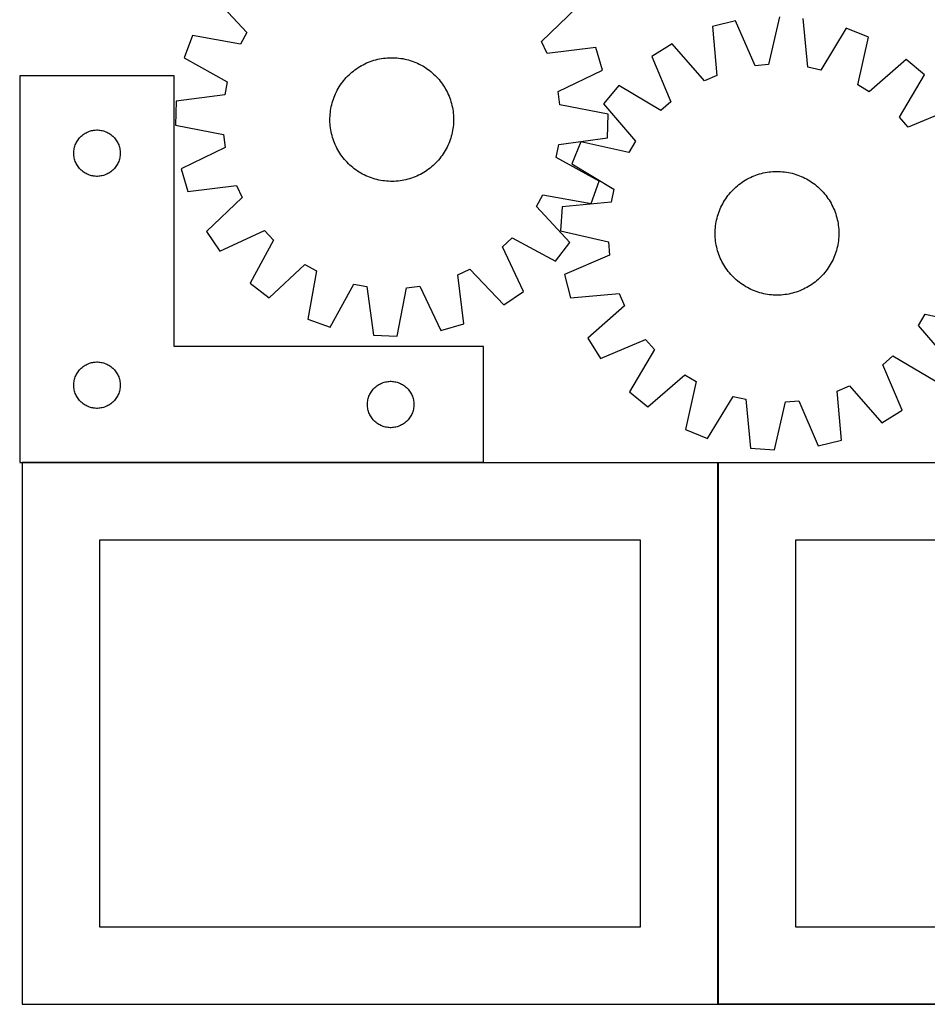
# Model space of a CAD drawing. Header units: millimetres. Extents: x 7 to 1493, y 7 to 2993.
# Tile 3 of 13: x 7 to 594, y 1763 to 2399. Entities that reach past the tile are written whole.
import ezdxf

# ---------------------------------------------------------------- set-up
doc = ezdxf.new("R2010")
doc.units = ezdxf.units.MM
doc.layers.add('COMMON', color=5, linetype='CONTINUOUS', true_color=0x0000ff)
doc.layers.add('CUT', color=7, linetype='CONTINUOUS', true_color=0x000000)

msp = doc.modelspace()

# ---------------------------------------------------------------- linework, layer by layer
at = {"layer": 'COMMON'}
for p, q in [((306.523864, 2112.923826), (8.156032, 2112.923826)), ((458.256033, 1762.823825), (458.256033, 2112.823825)), ((906.724736, 1762.723825), (458.356033, 1762.723825))]:
    msp.add_line(p, q, dxfattribs=at)
at = {"layer": 'CUT'}
for p, q in [((131.924161, 2414.172955), (153.579269, 2390.934387)), ((344.048137, 2385.26827), (367.046342, 2407.17848)), ((498.117892, 2401.203431), (490.887835, 2370.272847)), ((516.500354, 2368.553434), (513.469389, 2400.172858)), ((469.694673, 2398.637023), (454.776067, 2394.873283)), ((454.776067, 2394.873283), (457.457951, 2363.222339)), ((482.348232, 2369.501783), (469.694673, 2398.637023)), ((541.29454, 2393.8304), (524.860272, 2366.647876)), ((555.576217, 2388.106393), (541.29454, 2393.8304)), ((118.217411, 2389.141158), (113.029849, 2374.656002)), ((149.46115, 2383.413718), (118.217411, 2389.141158)), ((153.579269, 2390.934387), (149.46115, 2383.413718)), ((548.687897, 2357.097914), (555.576217, 2388.106393)), ((347.711916, 2377.516103), (344.048137, 2385.26827)), ((379.240866, 2381.376166), (347.711916, 2377.516103)), ((383.558201, 2366.608256), (379.240866, 2381.376166)), ((428.537043, 2383.649226), (415.511665, 2375.459593)), ((449.574577, 2359.850131), (428.537043, 2383.649226)), ((113.029849, 2374.656002), (140.806193, 2359.246607)), ((241.835807, 2374.40249), (243.083433, 2374.552278)), ((243.083433, 2374.552278), (244.335149, 2374.662802)), ((244.335149, 2374.662802), (245.589718, 2374.733955)), ((245.589718, 2374.733955), (246.845903, 2374.765666)), ((246.845903, 2374.765666), (248.102464, 2374.757904)), ((248.102464, 2374.757904), (249.358162, 2374.710675)), ((249.358162, 2374.710675), (250.611756, 2374.624028)), ((250.611756, 2374.624028), (251.862011, 2374.498047)), ((415.511665, 2375.459593), (427.842968, 2346.186504)), ((224.429508, 2367.634931), (225.473149, 2368.334803)), ((225.473149, 2368.334803), (226.538258, 2369.001548)), ((226.538258, 2369.001548), (227.623784, 2369.634508)), ((227.623784, 2369.634508), (228.728657, 2370.233059)), ((228.728657, 2370.233059), (229.851786, 2370.796609)), ((229.851786, 2370.796609), (230.992062, 2371.324603)), ((230.992062, 2371.324603), (232.14836, 2371.81652)), ((232.14836, 2371.81652), (233.319538, 2372.271874)), ((233.319538, 2372.271874), (234.504442, 2372.690215)), ((234.504442, 2372.690215), (235.701902, 2373.071131)), ((235.701902, 2373.071131), (236.910736, 2373.414246)), ((236.910736, 2373.414246), (238.12975, 2373.719222)), ((238.12975, 2373.719222), (239.357743, 2373.985756)), ((239.357743, 2373.985756), (240.593502, 2374.213588)), ((240.593502, 2374.213588), (241.835807, 2374.40249)), ((251.862011, 2374.498047), (253.107691, 2374.332857)), ((253.107691, 2374.332857), (254.347568, 2374.12862)), ((254.347568, 2374.12862), (255.580417, 2373.885539)), ((255.580417, 2373.885539), (256.805023, 2373.603853)), ((256.805023, 2373.603853), (258.020177, 2373.28384)), ((258.020177, 2373.28384), (259.224679, 2372.925816)), ((259.224679, 2372.925816), (260.417341, 2372.530135)), ((260.417341, 2372.530135), (261.596986, 2372.097186)), ((261.596986, 2372.097186), (262.76245, 2371.627398)), ((262.76245, 2371.627398), (263.912582, 2371.121233)), ((263.912582, 2371.121233), (265.046248, 2370.579191)), ((265.046248, 2370.579191), (266.162328, 2370.001808)), ((266.162328, 2370.001808), (267.259722, 2369.389652)), ((267.259722, 2369.389652), (268.337345, 2368.743329)), ((268.337345, 2368.743329), (269.394136, 2368.063476)), ((490.887835, 2370.272847), (482.348232, 2369.501783)), ((524.860272, 2366.647876), (516.500354, 2368.553434)), ((580.079581, 2373.475912), (556.049801, 2352.702264)), ((591.893447, 2363.618777), (580.079581, 2373.475912)), ((106.523864, 2363.023826), (6.523864, 2363.023826)), ((6.523864, 2363.023826), (6.523864, 2113.023826)), ((106.523864, 2188.023826), (106.523864, 2363.023826)), ((216.971935, 2360.932805), (217.808736, 2361.870232)), ((217.808736, 2361.870232), (218.67457, 2362.780912)), ((218.67457, 2362.780912), (219.568582, 2363.663947)), ((219.568582, 2363.663947), (220.48989, 2364.518463)), ((220.48989, 2364.518463), (221.437584, 2365.34362)), ((221.437584, 2365.34362), (222.410729, 2366.138601)), ((222.410729, 2366.138601), (223.408366, 2366.902623)), ((223.408366, 2366.902623), (224.429508, 2367.634931)), ((269.394136, 2368.063476), (270.42905, 2367.350763)), ((270.42905, 2367.350763), (271.441067, 2366.605895)), ((271.441067, 2366.605895), (272.429188, 2365.829606)), ((272.429188, 2365.829606), (273.392437, 2365.022662)), ((273.392437, 2365.022662), (274.329864, 2364.18586)), ((274.329864, 2364.18586), (275.240544, 2363.320026)), ((275.240544, 2363.320026), (276.123578, 2362.426014)), ((276.123578, 2362.426014), (276.978095, 2361.504707)), ((354.91498, 2352.877244), (383.558201, 2366.608256)), ((457.457951, 2363.222339), (449.574577, 2359.850131)), ((575.760119, 2336.256569), (591.893447, 2363.618777)), ((140.806193, 2359.246607), (139.213643, 2350.821457)), ((212.604944, 2354.80009), (213.251268, 2355.877714)), ((213.251268, 2355.877714), (213.931121, 2356.934504)), ((213.931121, 2356.934504), (214.643834, 2357.969419)), ((214.643834, 2357.969419), (215.388702, 2358.981436)), ((215.388702, 2358.981436), (216.164991, 2359.969556)), ((216.164991, 2359.969556), (216.971935, 2360.932805)), ((276.978095, 2361.504707), (277.803251, 2360.557013)), ((277.803251, 2360.557013), (278.598232, 2359.583867)), ((278.598232, 2359.583867), (279.362254, 2358.586231)), ((279.362254, 2358.586231), (280.094562, 2357.565089)), ((280.094562, 2357.565089), (280.794434, 2356.521448)), ((280.794434, 2356.521448), (281.461179, 2355.456339)), ((281.461179, 2355.456339), (282.09414, 2354.370812)), ((394.025295, 2356.676577), (384.16816, 2344.86271)), ((421.387503, 2340.543248), (394.025295, 2356.676577)), ((556.049801, 2352.702264), (548.687897, 2357.097914)), ((139.213643, 2350.821457), (107.729206, 2346.613731)), ((209.464462, 2347.95771), (209.897411, 2349.137355)), ((209.897411, 2349.137355), (210.367199, 2350.302819)), ((210.367199, 2350.302819), (210.873364, 2351.452951)), ((210.873364, 2351.452951), (211.415406, 2352.586616)), ((211.415406, 2352.586616), (211.992789, 2353.702697)), ((211.992789, 2353.702697), (212.604944, 2354.80009)), ((282.09414, 2354.370812), (282.69269, 2353.26594)), ((282.69269, 2353.26594), (283.256241, 2352.142811)), ((283.256241, 2352.142811), (283.784235, 2351.002535)), ((283.784235, 2351.002535), (284.276151, 2349.846237)), ((284.276151, 2349.846237), (284.731505, 2348.675058)), ((356.00389, 2344.372325), (354.91498, 2352.877244)), ((107.729206, 2346.613731), (107.2717, 2331.234484)), ((207.865977, 2341.887936), (208.109058, 2343.120786)), ((208.109058, 2343.120786), (208.390744, 2344.345392)), ((208.390744, 2344.345392), (208.710757, 2345.560545)), ((208.710757, 2345.560545), (209.06878, 2346.765048)), ((209.06878, 2346.765048), (209.464462, 2347.95771)), ((284.731505, 2348.675058), (285.149846, 2347.490154)), ((285.149846, 2347.490154), (285.530763, 2346.292695)), ((285.530763, 2346.292695), (285.873878, 2345.083861)), ((285.873878, 2345.083861), (286.178853, 2343.864846)), ((286.178853, 2343.864846), (286.445388, 2342.636854)), ((387.182528, 2338.300482), (356.00389, 2344.372325)), ((384.16816, 2344.86271), (404.941808, 2320.83293)), ((427.842968, 2346.186504), (421.387503, 2340.543248)), ((207.236693, 2335.642833), (207.283922, 2336.89853)), ((207.283922, 2336.89853), (207.370569, 2338.152125)), ((207.370569, 2338.152125), (207.49655, 2339.402379)), ((207.49655, 2339.402379), (207.66174, 2340.648059)), ((207.66174, 2340.648059), (207.865977, 2341.887936)), ((286.445388, 2342.636854), (286.673219, 2341.401095)), ((286.673219, 2341.401095), (286.862122, 2340.158789)), ((286.862122, 2340.158789), (287.011909, 2338.911164)), ((287.011909, 2338.911164), (287.122434, 2337.659448)), ((287.122434, 2337.659448), (287.193587, 2336.404879)), ((287.193587, 2336.404879), (287.225298, 2335.148694)), ((386.725022, 2322.921235), (387.182528, 2338.300482)), ((610.676464, 2342.132407), (581.403375, 2329.801104)), ((107.2717, 2331.234484), (138.450338, 2325.16264)), ((207.228931, 2334.386272), (207.236693, 2335.642833)), ((207.260642, 2333.130086), (207.228931, 2334.386272)), ((207.331794, 2331.875517), (207.260642, 2333.130086)), ((207.442319, 2330.623802), (207.331794, 2331.875517)), ((207.592107, 2329.376176), (207.442319, 2330.623802)), ((286.957678, 2330.132586), (286.792488, 2328.886906)), ((287.083659, 2331.38284), (286.957678, 2330.132586)), ((287.170307, 2332.636435), (287.083659, 2331.38284)), ((287.217535, 2333.892132), (287.170307, 2332.636435)), ((287.225298, 2335.148694), (287.217535, 2333.892132)), ((581.403375, 2329.801104), (575.760119, 2336.256569)), ((45.781581, 2323.492989), (46.334764, 2324.032107)), ((46.334764, 2324.032107), (46.914966, 2324.542033)), ((46.914966, 2324.542033), (47.52065, 2325.021415)), ((47.52065, 2325.021415), (48.150208, 2325.468982)), ((48.150208, 2325.468982), (48.801972, 2325.883546)), ((48.801972, 2325.883546), (49.474213, 2326.264008)), ((49.474213, 2326.264008), (50.165148, 2326.60936)), ((50.165148, 2326.60936), (50.872945, 2326.918686)), ((50.872945, 2326.918686), (51.595728, 2327.191165)), ((51.595728, 2327.191165), (52.331579, 2327.426074)), ((52.331579, 2327.426074), (53.078548, 2327.622792)), ((53.078548, 2327.622792), (53.834652, 2327.780796)), ((53.834652, 2327.780796), (54.597889, 2327.899666)), ((54.597889, 2327.899666), (55.366232, 2327.979089)), ((55.366232, 2327.979089), (56.137645, 2328.018853)), ((56.137645, 2328.018853), (56.910083, 2328.018853)), ((56.910083, 2328.018853), (57.681496, 2327.979089)), ((57.681496, 2327.979089), (58.449839, 2327.899666)), ((58.449839, 2327.899666), (59.213075, 2327.780796)), ((59.213075, 2327.780796), (59.96918, 2327.622792)), ((59.96918, 2327.622792), (60.716148, 2327.426074)), ((60.716148, 2327.426074), (61.452, 2327.191165)), ((61.452, 2327.191165), (62.174782, 2326.918686)), ((62.174782, 2326.918686), (62.88258, 2326.60936)), ((62.88258, 2326.60936), (63.573515, 2326.264008)), ((63.573515, 2326.264008), (64.245756, 2325.883546)), ((64.245756, 2325.883546), (64.89752, 2325.468982)), ((64.89752, 2325.468982), (65.527078, 2325.021415)), ((65.527078, 2325.021415), (66.132762, 2324.542033)), ((66.132762, 2324.542033), (66.712964, 2324.032107)), ((66.712964, 2324.032107), (67.266147, 2323.492989)), ((138.450338, 2325.16264), (139.539248, 2316.657721)), ((207.781009, 2328.13387), (207.592107, 2329.376176)), ((208.00884, 2326.898112), (207.781009, 2328.13387)), ((208.275375, 2325.670119), (208.00884, 2326.898112)), ((208.580351, 2324.451104), (208.275375, 2325.670119)), ((208.923466, 2323.242271), (208.580351, 2324.451104)), ((285.743472, 2323.97442), (285.385448, 2322.769918)), ((286.063484, 2325.189574), (285.743472, 2323.97442)), ((286.34517, 2326.41418), (286.063484, 2325.189574)), ((286.588252, 2327.647029), (286.34517, 2326.41418)), ((286.792488, 2328.886906), (286.588252, 2327.647029)), ((42.018448, 2316.843893), (42.234333, 2317.585549)), ((42.234333, 2317.585549), (42.488112, 2318.315108)), ((42.488112, 2318.315108), (42.77911, 2319.030635)), ((42.77911, 2319.030635), (43.106558, 2319.730233)), ((43.106558, 2319.730233), (43.469585, 2320.412047)), ((43.469585, 2320.412047), (43.86723, 2321.074269)), ((43.86723, 2321.074269), (44.298439, 2321.715143)), ((44.298439, 2321.715143), (44.762067, 2322.332969)), ((44.762067, 2322.332969), (45.256885, 2322.926108)), ((45.256885, 2322.926108), (45.781581, 2323.492989)), ((67.266147, 2323.492989), (67.790843, 2322.926108)), ((67.790843, 2322.926108), (68.285661, 2322.332969)), ((68.285661, 2322.332969), (68.749289, 2321.715143)), ((68.749289, 2321.715143), (69.180497, 2321.074269)), ((69.180497, 2321.074269), (69.578142, 2320.412047)), ((69.578142, 2320.412047), (69.94117, 2319.730233)), ((69.94117, 2319.730233), (70.268617, 2319.030635)), ((70.268617, 2319.030635), (70.559616, 2318.315108)), ((70.559616, 2318.315108), (70.813395, 2317.585549)), ((70.813395, 2317.585549), (71.02928, 2316.843893)), ((209.304382, 2322.044811), (208.923466, 2323.242271)), ((209.722723, 2320.859907), (209.304382, 2322.044811)), ((210.178077, 2319.688728), (209.722723, 2320.859907)), ((210.669993, 2318.53243), (210.178077, 2319.688728)), ((211.197988, 2317.392154), (210.669993, 2318.53243)), ((211.761538, 2316.269026), (211.197988, 2317.392154)), ((283.580864, 2318.082015), (283.038823, 2316.948349)), ((284.087029, 2319.232147), (283.580864, 2318.082015)), ((284.556818, 2320.39761), (284.087029, 2319.232147)), ((284.989766, 2321.577255), (284.556818, 2320.39761)), ((285.385448, 2322.769918), (284.989766, 2321.577255)), ((353.648035, 2310.288358), (355.240585, 2318.713508)), ((355.240585, 2318.713508), (386.725022, 2322.921235)), ((369.537679, 2320.359346), (363.813673, 2306.077669)), ((400.546158, 2313.471026), (369.537679, 2320.359346)), ((404.941808, 2320.83293), (400.546158, 2313.471026)), ((41.523864, 2313.023826), (41.543753, 2313.796008)), ((41.543753, 2312.251645), (41.523864, 2313.023826)), ((41.543753, 2313.796008), (41.603366, 2314.566141)), ((41.603366, 2311.481511), (41.543753, 2312.251645)), ((41.603366, 2314.566141), (41.702545, 2315.332185)), ((41.702545, 2310.715468), (41.603366, 2311.481511)), ((41.702545, 2315.332185), (41.841029, 2316.092107)), ((41.841029, 2316.092107), (42.018448, 2316.843893)), ((71.02928, 2316.843893), (71.206699, 2316.092107)), ((71.206699, 2316.092107), (71.345182, 2315.332185)), ((71.345182, 2315.332185), (71.444362, 2314.566141)), ((71.444362, 2311.481511), (71.345182, 2310.715468)), ((71.444362, 2314.566141), (71.503975, 2313.796008)), ((71.503975, 2312.251645), (71.444362, 2311.481511)), ((71.503975, 2313.796008), (71.523864, 2313.023826)), ((71.523864, 2313.023826), (71.503975, 2312.251645)), ((139.539248, 2316.657721), (110.896028, 2302.92671)), ((212.360089, 2315.164153), (211.761538, 2316.269026)), ((212.993049, 2314.078626), (212.360089, 2315.164153)), ((213.659794, 2313.013517), (212.993049, 2314.078626)), ((214.359666, 2311.969876), (213.659794, 2313.013517)), ((215.091974, 2310.948734), (214.359666, 2311.969876)), ((215.855996, 2309.951098), (215.091974, 2310.948734)), ((279.810395, 2311.565547), (279.065526, 2310.55353)), ((280.523107, 2312.600461), (279.810395, 2311.565547)), ((281.202961, 2313.657251), (280.523107, 2312.600461)), ((281.849284, 2314.734875), (281.202961, 2313.657251)), ((282.461439, 2315.832269), (281.849284, 2314.734875)), ((283.038823, 2316.948349), (282.461439, 2315.832269)), ((41.841029, 2309.955545), (41.702545, 2310.715468)), ((42.018448, 2309.20376), (41.841029, 2309.955545)), ((42.234333, 2308.462104), (42.018448, 2309.20376)), ((42.488112, 2307.732545), (42.234333, 2308.462104)), ((42.77911, 2307.017018), (42.488112, 2307.732545)), ((43.106558, 2306.317419), (42.77911, 2307.017018)), ((43.469585, 2305.635605), (43.106558, 2306.317419)), ((43.86723, 2304.973383), (43.469585, 2305.635605)), ((44.298439, 2304.33251), (43.86723, 2304.973383)), ((69.180497, 2304.973383), (68.749289, 2304.33251)), ((69.578142, 2305.635605), (69.180497, 2304.973383)), ((69.94117, 2306.317419), (69.578142, 2305.635605)), ((70.268617, 2307.017018), (69.94117, 2306.317419)), ((70.559616, 2307.732545), (70.268617, 2307.017018)), ((70.813395, 2308.462104), (70.559616, 2307.732545)), ((71.02928, 2309.20376), (70.813395, 2308.462104)), ((71.206699, 2309.955545), (71.02928, 2309.20376)), ((71.345182, 2310.715468), (71.206699, 2309.955545)), ((216.650977, 2308.977953), (215.855996, 2309.951098)), ((217.476133, 2308.030259), (216.650977, 2308.977953)), ((218.33065, 2307.108951), (217.476133, 2308.030259)), ((219.213684, 2306.214939), (218.33065, 2307.108951)), ((220.124364, 2305.349105), (219.213684, 2306.214939)), ((221.061792, 2304.512303), (220.124364, 2305.349105)), ((222.025041, 2303.70536), (221.061792, 2304.512303)), ((273.964338, 2305.016502), (273.016644, 2304.191346)), ((274.885646, 2305.871019), (273.964338, 2305.016502)), ((275.779658, 2306.754053), (274.885646, 2305.871019)), ((276.645492, 2307.664733), (275.779658, 2306.754053)), ((277.482294, 2308.60216), (276.645492, 2307.664733)), ((278.289237, 2309.565409), (277.482294, 2308.60216)), ((279.065526, 2310.55353), (278.289237, 2309.565409)), ((381.424379, 2294.878963), (353.648035, 2310.288358)), ((363.813673, 2306.077669), (390.996196, 2289.643401)), ((44.762067, 2303.714684), (44.298439, 2304.33251)), ((45.256885, 2303.121545), (44.762067, 2303.714684)), ((45.781581, 2302.554664), (45.256885, 2303.121545)), ((46.334764, 2302.015546), (45.781581, 2302.554664)), ((46.914966, 2301.50562), (46.334764, 2302.015546)), ((47.52065, 2301.026238), (46.914966, 2301.50562)), ((48.150208, 2300.578671), (47.52065, 2301.026238)), ((48.801972, 2300.164107), (48.150208, 2300.578671)), ((49.474213, 2299.783644), (48.801972, 2300.164107)), ((50.165148, 2299.438292), (49.474213, 2299.783644)), ((50.872945, 2299.128967), (50.165148, 2299.438292)), ((51.595728, 2298.856488), (50.872945, 2299.128967)), ((52.331579, 2298.621578), (51.595728, 2298.856488)), ((53.078548, 2298.424861), (52.331579, 2298.621578)), ((53.834652, 2298.266857), (53.078548, 2298.424861)), ((54.597889, 2298.147986), (53.834652, 2298.266857)), ((55.366232, 2298.068563), (54.597889, 2298.147986)), ((58.449839, 2298.147986), (57.681496, 2298.068563)), ((59.213075, 2298.266857), (58.449839, 2298.147986)), ((59.96918, 2298.424861), (59.213075, 2298.266857)), ((60.716148, 2298.621578), (59.96918, 2298.424861)), ((61.452, 2298.856488), (60.716148, 2298.621578)), ((62.174782, 2299.128967), (61.452, 2298.856488)), ((62.88258, 2299.438292), (62.174782, 2299.128967)), ((63.573515, 2299.783644), (62.88258, 2299.438292)), ((64.245756, 2300.164107), (63.573515, 2299.783644)), ((64.89752, 2300.578671), (64.245756, 2300.164107)), ((65.527078, 2301.026238), (64.89752, 2300.578671)), ((66.132762, 2301.50562), (65.527078, 2301.026238)), ((66.712964, 2302.015546), (66.132762, 2301.50562)), ((67.266147, 2302.554664), (66.712964, 2302.015546)), ((67.790843, 2303.121545), (67.266147, 2302.554664)), ((68.285661, 2303.714684), (67.790843, 2303.121545)), ((68.749289, 2304.33251), (68.285661, 2303.714684)), ((110.896028, 2302.92671), (115.213362, 2288.1588)), ((223.013161, 2302.929071), (222.025041, 2303.70536)), ((224.025178, 2302.184202), (223.013161, 2302.929071)), ((225.060092, 2301.47149), (224.025178, 2302.184202)), ((226.116883, 2300.791636), (225.060092, 2301.47149)), ((227.194507, 2300.145313), (226.116883, 2300.791636)), ((228.2919, 2299.533157), (227.194507, 2300.145313)), ((229.40798, 2298.955774), (228.2919, 2299.533157)), ((230.541646, 2298.413732), (229.40798, 2298.955774)), ((231.691778, 2297.907568), (230.541646, 2298.413732)), ((263.462167, 2298.210362), (262.305869, 2297.718445)), ((264.602442, 2298.738356), (263.462167, 2298.210362)), ((265.725571, 2299.301906), (264.602442, 2298.738356)), ((266.830444, 2299.900457), (265.725571, 2299.301906)), ((267.91597, 2300.533417), (266.830444, 2299.900457)), ((268.98108, 2301.200163), (267.91597, 2300.533417)), ((270.024721, 2301.900035), (268.98108, 2301.200163)), ((271.045863, 2302.632343), (270.024721, 2301.900035)), ((272.043499, 2303.396365), (271.045863, 2302.632343)), ((273.016644, 2304.191346), (272.043499, 2303.396365)), ((480.410499, 2297.865483), (481.569667, 2298.350597)), ((481.569667, 2298.350597), (482.743501, 2298.799061)), ((482.743501, 2298.799061), (483.930843, 2299.210433)), ((483.930843, 2299.210433), (485.13052, 2299.584307)), ((485.13052, 2299.584307), (486.341349, 2299.920313)), ((486.341349, 2299.920313), (487.562134, 2300.218121)), ((487.562134, 2300.218121), (488.791672, 2300.477436)), ((488.791672, 2300.477436), (490.028748, 2300.698002)), ((490.028748, 2300.698002), (491.272142, 2300.879602)), ((491.272142, 2300.879602), (492.520626, 2301.022056)), ((492.520626, 2301.022056), (493.772969, 2301.125224)), ((493.772969, 2301.125224), (495.027935, 2301.189004)), ((495.027935, 2301.189004), (496.284285, 2301.213334)), ((496.284285, 2301.213334), (497.540779, 2301.198188)), ((497.540779, 2301.198188), (498.796177, 2301.143582)), ((498.796177, 2301.143582), (500.049241, 2301.049571)), ((500.049241, 2301.049571), (501.298734, 2300.916246)), ((501.298734, 2300.916246), (502.543422, 2300.743739)), ((502.543422, 2300.743739), (503.782077, 2300.532221)), ((503.782077, 2300.532221), (505.013477, 2300.2819)), ((505.013477, 2300.2819), (506.236407, 2299.993023)), ((506.236407, 2299.993023), (507.449659, 2299.665876)), ((507.449659, 2299.665876), (508.652037, 2299.300781)), ((508.652037, 2299.300781), (509.842354, 2298.898099)), ((509.842354, 2298.898099), (511.019434, 2298.458227)), ((511.019434, 2298.458227), (512.182118, 2297.981598)), ((56.137645, 2298.028799), (55.366232, 2298.068563)), ((56.910083, 2298.028799), (56.137645, 2298.028799)), ((57.681496, 2298.068563), (56.910083, 2298.028799)), ((115.213362, 2288.1588), (146.742312, 2292.018862)), ((146.742312, 2292.018862), (150.406091, 2284.266695)), ((232.857242, 2297.437779), (231.691778, 2297.907568)), ((234.036887, 2297.00483), (232.857242, 2297.437779)), ((235.229549, 2296.609149), (234.036887, 2297.00483)), ((236.434051, 2296.251125), (235.229549, 2296.609149)), ((237.649205, 2295.931112), (236.434051, 2296.251125)), ((238.873811, 2295.649426), (237.649205, 2295.931112)), ((240.106661, 2295.406345), (238.873811, 2295.649426)), ((241.346537, 2295.202109), (240.106661, 2295.406345)), ((242.592218, 2295.036918), (241.346537, 2295.202109)), ((243.842472, 2294.910937), (242.592218, 2295.036918)), ((245.096066, 2294.82429), (243.842472, 2294.910937)), ((246.351764, 2294.777062), (245.096066, 2294.82429)), ((247.608325, 2294.769299), (246.351764, 2294.777062)), ((248.86451, 2294.80101), (247.608325, 2294.769299)), ((250.11908, 2294.872163), (248.86451, 2294.80101)), ((251.370795, 2294.982688), (250.11908, 2294.872163)), ((252.618421, 2295.132475), (251.370795, 2294.982688)), ((253.860726, 2295.321378), (252.618421, 2295.132475)), ((255.096485, 2295.549209), (253.860726, 2295.321378)), ((256.324478, 2295.815744), (255.096485, 2295.549209)), ((257.543493, 2296.120719), (256.324478, 2295.815744)), ((258.752326, 2296.463834), (257.543493, 2296.120719)), ((259.949786, 2296.84475), (258.752326, 2296.463834)), ((261.13469, 2297.263092), (259.949786, 2296.84475)), ((262.305869, 2297.718445), (261.13469, 2297.263092)), ((376.236817, 2280.393807), (381.424379, 2294.878963)), ((469.868517, 2291.121168), (470.821044, 2291.940742)), ((470.821044, 2291.940742), (471.798843, 2292.729991)), ((471.798843, 2292.729991), (472.800951, 2293.488138)), ((472.800951, 2293.488138), (473.826378, 2294.214434)), ((473.826378, 2294.214434), (474.874113, 2294.908161)), ((474.874113, 2294.908161), (475.943122, 2295.568637)), ((475.943122, 2295.568637), (477.032349, 2296.195208)), ((477.032349, 2296.195208), (478.14072, 2296.787256)), ((478.14072, 2296.787256), (479.26714, 2297.344198)), ((479.26714, 2297.344198), (480.410499, 2297.865483)), ((512.182118, 2297.981598), (513.329256, 2297.468684)), ((513.329256, 2297.468684), (514.459717, 2296.919991)), ((514.459717, 2296.919991), (515.572386, 2296.33606)), ((515.572386, 2296.33606), (516.666163, 2295.717467)), ((516.666163, 2295.717467), (517.739971, 2295.064823)), ((517.739971, 2295.064823), (518.792748, 2294.378772)), ((518.792748, 2294.378772), (519.823457, 2293.659991)), ((519.823457, 2293.659991), (520.83108, 2292.909189)), ((520.83108, 2292.909189), (521.814622, 2292.127107)), ((521.814622, 2292.127107), (522.773113, 2291.314518)), ((340.874959, 2278.600579), (344.993079, 2286.121248)), ((344.993079, 2286.121248), (376.236817, 2280.393807)), ((390.996196, 2289.643401), (389.090638, 2281.283483)), ((463.984082, 2284.606586), (464.734883, 2285.614209)), ((464.734883, 2285.614209), (465.516965, 2286.597751)), ((465.516965, 2286.597751), (466.329554, 2287.556242)), ((466.329554, 2287.556242), (467.17185, 2288.488737)), ((467.17185, 2288.488737), (468.04302, 2289.394314)), ((468.04302, 2289.394314), (468.942205, 2290.272079)), ((468.942205, 2290.272079), (469.868517, 2291.121168)), ((522.773113, 2291.314518), (523.705607, 2290.472223)), ((523.705607, 2290.472223), (524.611184, 2289.601052)), ((524.611184, 2289.601052), (525.48895, 2288.701867)), ((525.48895, 2288.701867), (526.338039, 2287.775555)), ((526.338039, 2287.775555), (527.157613, 2286.823029)), ((527.157613, 2286.823029), (527.946862, 2285.845229)), ((527.946862, 2285.845229), (528.705009, 2284.843121)), ((150.406091, 2284.266695), (127.407886, 2262.356485)), ((389.090638, 2281.283483), (357.471214, 2278.252518)), ((460.175388, 2278.112385), (460.724081, 2279.242846)), ((460.724081, 2279.242846), (461.308012, 2280.355515)), ((461.308012, 2280.355515), (461.926605, 2281.449292)), ((461.926605, 2281.449292), (462.579249, 2282.5231)), ((462.579249, 2282.5231), (463.2653, 2283.575878)), ((463.2653, 2283.575878), (463.984082, 2284.606586)), ((528.705009, 2284.843121), (529.431304, 2283.817694)), ((529.431304, 2283.817694), (530.125032, 2282.769959)), ((530.125032, 2282.769959), (530.785508, 2281.70095)), ((530.785508, 2281.70095), (531.412079, 2280.611723)), ((531.412079, 2280.611723), (532.004127, 2279.503353)), ((532.004127, 2279.503353), (532.561069, 2278.376932)), ((362.530067, 2255.36201), (340.874959, 2278.600579)), ((357.471214, 2278.252518), (356.440641, 2262.901021)), ((457.978196, 2272.232788), (458.343291, 2273.435166)), ((458.343291, 2273.435166), (458.745973, 2274.625483)), ((458.745973, 2274.625483), (459.185846, 2275.802564)), ((459.185846, 2275.802564), (459.662474, 2276.965247)), ((459.662474, 2276.965247), (460.175388, 2278.112385)), ((532.561069, 2278.376932), (533.082354, 2277.233574)), ((533.082354, 2277.233574), (533.567468, 2276.074405)), ((533.567468, 2276.074405), (534.015932, 2274.900571)), ((534.015932, 2274.900571), (534.427304, 2273.71323)), ((534.427304, 2273.71323), (534.801178, 2272.513552)), ((456.727826, 2266.081863), (456.900333, 2267.326551)), ((456.900333, 2267.326551), (457.111851, 2268.565206)), ((457.111851, 2268.565206), (457.362172, 2269.796606)), ((457.362172, 2269.796606), (457.651049, 2271.019536)), ((457.651049, 2271.019536), (457.978196, 2272.232788)), ((534.801178, 2272.513552), (535.137184, 2271.302724)), ((535.137184, 2271.302724), (535.434992, 2270.081938)), ((535.434992, 2270.081938), (535.694306, 2268.8524)), ((535.694306, 2268.8524), (535.914873, 2267.615324)), ((535.914873, 2267.615324), (536.096472, 2266.37193)), ((536.096472, 2266.37193), (536.238927, 2265.123446)), ((127.407886, 2262.356485), (136.07745, 2249.645498)), ((136.07745, 2249.645498), (164.870438, 2263.059617)), ((164.870438, 2263.059617), (170.750451, 2256.819038)), ((356.440641, 2262.901021), (387.371225, 2255.670964)), ((456.430739, 2261.067414), (456.445884, 2262.323908)), ((456.455068, 2259.811064), (456.430739, 2261.067414)), ((456.445884, 2262.323908), (456.50049, 2263.579307)), ((456.50049, 2263.579307), (456.594501, 2264.83237)), ((456.594501, 2264.83237), (456.727826, 2266.081863)), ((536.238927, 2265.123446), (536.342095, 2263.871103)), ((536.342095, 2263.871103), (536.405875, 2262.616137)), ((536.415059, 2260.103293), (536.360453, 2258.847895)), ((536.405875, 2262.616137), (536.430204, 2261.359787)), ((536.430204, 2261.359787), (536.415059, 2260.103293)), ((170.750451, 2256.819038), (155.648485, 2228.874354)), ((318.93498, 2252.410807), (325.175558, 2258.290819)), ((325.175558, 2258.290819), (353.120243, 2243.188853)), ((353.120243, 2243.188853), (362.530067, 2255.36201)), ((387.371225, 2255.670964), (388.142289, 2247.131361)), ((456.518848, 2258.556099), (456.455068, 2259.811064)), ((456.622016, 2257.303756), (456.518848, 2258.556099)), ((456.76447, 2256.055271), (456.622016, 2257.303756)), ((456.94607, 2254.811877), (456.76447, 2256.055271)), ((457.166636, 2253.574801), (456.94607, 2254.811877)), ((457.425951, 2252.345263), (457.166636, 2253.574801)), ((535.749092, 2253.861995), (535.498771, 2252.630595)), ((535.96061, 2255.100651), (535.749092, 2253.861995)), ((536.133117, 2256.345339), (535.96061, 2255.100651)), ((536.266441, 2257.594831), (536.133117, 2256.345339)), ((536.360453, 2258.847895), (536.266441, 2257.594831)), ((332.349099, 2223.617819), (318.93498, 2252.410807)), ((457.723759, 2251.124478), (457.425951, 2252.345263)), ((458.059765, 2249.913649), (457.723759, 2251.124478)), ((458.433639, 2248.713972), (458.059765, 2249.913649)), ((458.845011, 2247.52663), (458.433639, 2248.713972)), ((459.293475, 2246.352796), (458.845011, 2247.52663)), ((534.11497, 2247.801718), (533.675097, 2246.624638)), ((534.517652, 2248.992035), (534.11497, 2247.801718)), ((534.882747, 2250.194413), (534.517652, 2248.992035)), ((535.209894, 2251.407665), (534.882747, 2250.194413)), ((535.498771, 2252.630595), (535.209894, 2251.407665)), ((167.821642, 2219.46453), (191.06021, 2241.119638)), ((191.06021, 2241.119638), (198.580879, 2237.001518)), ((388.142289, 2247.131361), (359.007049, 2234.477802)), ((459.778589, 2245.193628), (459.293475, 2246.352796)), ((460.299874, 2244.050269), (459.778589, 2245.193628)), ((460.856816, 2242.923849), (460.299874, 2244.050269)), ((461.448864, 2241.815478), (460.856816, 2242.923849)), ((462.075435, 2240.726251), (461.448864, 2241.815478)), ((530.934338, 2240.977909), (530.281694, 2239.904101)), ((531.55293, 2242.071687), (530.934338, 2240.977909)), ((532.136862, 2243.184355), (531.55293, 2242.071687)), ((532.685555, 2244.314816), (532.136862, 2243.184355)), ((533.198469, 2245.461954), (532.685555, 2244.314816)), ((533.675097, 2246.624638), (533.198469, 2245.461954)), ((198.580879, 2237.001518), (192.853438, 2205.75778)), ((289.975734, 2234.282681), (297.727901, 2237.94646)), ((297.727901, 2237.94646), (319.638111, 2214.948254)), ((359.007049, 2234.477802), (362.77079, 2219.559196)), ((462.735911, 2239.657243), (462.075435, 2240.726251)), ((463.429638, 2238.609508), (462.735911, 2239.657243)), ((464.155934, 2237.58408), (463.429638, 2238.609508)), ((464.914081, 2236.581972), (464.155934, 2237.58408)), ((465.70333, 2235.604173), (464.914081, 2236.581972)), ((466.522904, 2234.651647), (465.70333, 2235.604173)), ((467.371993, 2233.725334), (466.522904, 2234.651647)), ((526.531389, 2234.870959), (525.689093, 2233.938465)), ((527.343978, 2235.82945), (526.531389, 2234.870959)), ((528.12606, 2236.812992), (527.343978, 2235.82945)), ((528.876861, 2237.820615), (528.12606, 2236.812992)), ((529.595643, 2238.851324), (528.876861, 2237.820615)), ((530.281694, 2239.904101), (529.595643, 2238.851324)), ((155.648485, 2228.874354), (167.821642, 2219.46453)), ((207.338594, 2200.570217), (222.74799, 2228.346561)), ((222.74799, 2228.346561), (231.17314, 2226.754012)), ((293.835797, 2202.753731), (289.975734, 2234.282681)), ((468.249759, 2232.826149), (467.371993, 2233.725334)), ((469.155335, 2231.954979), (468.249759, 2232.826149)), ((470.08783, 2231.112683), (469.155335, 2231.954979)), ((471.046321, 2230.300094), (470.08783, 2231.112683)), ((472.029863, 2229.518012), (471.046321, 2230.300094)), ((473.037486, 2228.767211), (472.029863, 2229.518012)), ((474.068195, 2228.04843), (473.037486, 2228.767211)), ((519.034564, 2228.212768), (517.986829, 2227.51904)), ((520.059992, 2228.939063), (519.034564, 2228.212768)), ((521.0621, 2229.69721), (520.059992, 2228.939063)), ((522.039899, 2230.48646), (521.0621, 2229.69721)), ((522.992426, 2231.306033), (522.039899, 2230.48646)), ((523.918738, 2232.155122), (522.992426, 2231.306033)), ((524.817923, 2233.032888), (523.918738, 2232.155122)), ((525.689093, 2233.938465), (524.817923, 2233.032888)), ((231.17314, 2226.754012), (235.380866, 2195.269574)), ((250.760113, 2194.812069), (256.831957, 2225.990707)), ((256.831957, 2225.990707), (265.336875, 2227.079616)), ((265.336875, 2227.079616), (279.067887, 2198.436396)), ((319.638111, 2214.948254), (332.349099, 2223.617819)), ((362.77079, 2219.559196), (394.421733, 2222.24108)), ((394.421733, 2222.24108), (397.793941, 2214.357706)), ((475.120972, 2227.362379), (474.068195, 2228.04843)), ((476.19478, 2226.709735), (475.120972, 2227.362379)), ((477.288557, 2226.091142), (476.19478, 2226.709735)), ((478.401226, 2225.50721), (477.288557, 2226.091142)), ((479.531687, 2224.958517), (478.401226, 2225.50721)), ((480.678825, 2224.445603), (479.531687, 2224.958517)), ((481.841508, 2223.968975), (480.678825, 2224.445603)), ((483.018589, 2223.529102), (481.841508, 2223.968975)), ((484.208906, 2223.12642), (483.018589, 2223.529102)), ((485.411284, 2222.761325), (484.208906, 2223.12642)), ((486.624536, 2222.434178), (485.411284, 2222.761325)), ((487.847466, 2222.145301), (486.624536, 2222.434178)), ((489.078866, 2221.89498), (487.847466, 2222.145301)), ((490.317521, 2221.683462), (489.078866, 2221.89498)), ((502.832195, 2221.729199), (501.588801, 2221.5476)), ((504.069271, 2221.949766), (502.832195, 2221.729199)), ((505.298809, 2222.20908), (504.069271, 2221.949766)), ((506.519594, 2222.506888), (505.298809, 2222.20908)), ((507.730423, 2222.842894), (506.519594, 2222.506888)), ((508.9301, 2223.216768), (507.730423, 2222.842894)), ((510.117442, 2223.62814), (508.9301, 2223.216768)), ((511.291276, 2224.076604), (510.117442, 2223.62814)), ((512.450444, 2224.561718), (511.291276, 2224.076604)), ((513.593803, 2225.083003), (512.450444, 2224.561718)), ((514.720223, 2225.639945), (513.593803, 2225.083003)), ((515.828594, 2226.231993), (514.720223, 2225.639945)), ((516.917821, 2226.858564), (515.828594, 2226.231993)), ((517.986829, 2227.51904), (516.917821, 2226.858564)), ((491.562209, 2221.510956), (490.317521, 2221.683462)), ((492.811702, 2221.377631), (491.562209, 2221.510956)), ((494.064766, 2221.283619), (492.811702, 2221.377631)), ((495.320164, 2221.229013), (494.064766, 2221.283619)), ((496.576658, 2221.213868), (495.320164, 2221.229013)), ((497.833008, 2221.238197), (496.576658, 2221.213868)), ((499.087974, 2221.301977), (497.833008, 2221.238197)), ((500.340317, 2221.405145), (499.087974, 2221.301977)), ((501.588801, 2221.5476), (500.340317, 2221.405145)), ((397.793941, 2214.357706), (373.994846, 2193.320172)), ((192.853438, 2205.75778), (207.338594, 2200.570217)), ((279.067887, 2198.436396), (293.835797, 2202.753731)), ((587.919135, 2201.594271), (592.314785, 2208.956175)), ((592.314785, 2208.956175), (623.323264, 2202.067855)), ((608.692783, 2177.564491), (587.919135, 2201.594271)), ((235.380866, 2195.269574), (250.760113, 2194.812069)), ((373.994846, 2193.320172), (382.184479, 2180.294794)), ((382.184479, 2180.294794), (411.457568, 2192.626097)), ((411.457568, 2192.626097), (417.100824, 2186.170632)), ((306.523864, 2188.023826), (106.523864, 2188.023826)), ((306.523864, 2113.023826), (306.523864, 2188.023826)), ((417.100824, 2186.170632), (400.967496, 2158.808424)), ((50.872945, 2176.918686), (51.595728, 2177.191165)), ((51.595728, 2177.191165), (52.331579, 2177.426074)), ((52.331579, 2177.426074), (53.078548, 2177.622792)), ((53.078548, 2177.622792), (53.834652, 2177.780796)), ((53.834652, 2177.780796), (54.597889, 2177.899666)), ((54.597889, 2177.899666), (55.366232, 2177.979089)), ((55.366232, 2177.979089), (56.137645, 2178.018853)), ((56.137645, 2178.018853), (56.910083, 2178.018853)), ((56.910083, 2178.018853), (57.681496, 2177.979089)), ((57.681496, 2177.979089), (58.449839, 2177.899666)), ((58.449839, 2177.899666), (59.213075, 2177.780796)), ((59.213075, 2177.780796), (59.96918, 2177.622792)), ((59.96918, 2177.622792), (60.716148, 2177.426074)), ((60.716148, 2177.426074), (61.452, 2177.191165)), ((61.452, 2177.191165), (62.174782, 2176.918686)), ((565.017975, 2176.240697), (571.47344, 2181.883954)), ((571.47344, 2181.883954), (598.835648, 2165.750625)), ((43.469585, 2170.412047), (43.86723, 2171.074269)), ((43.86723, 2171.074269), (44.298439, 2171.715143)), ((44.298439, 2171.715143), (44.762067, 2172.332969)), ((44.762067, 2172.332969), (45.256885, 2172.926108)), ((45.256885, 2172.926108), (45.781581, 2173.492989)), ((45.781581, 2173.492989), (46.334764, 2174.032107)), ((46.334764, 2174.032107), (46.914966, 2174.542033)), ((46.914966, 2174.542033), (47.52065, 2175.021415)), ((47.52065, 2175.021415), (48.150208, 2175.468982)), ((48.150208, 2175.468982), (48.801972, 2175.883546)), ((48.801972, 2175.883546), (49.474213, 2176.264008)), ((49.474213, 2176.264008), (50.165148, 2176.60936)), ((50.165148, 2176.60936), (50.872945, 2176.918686)), ((62.174782, 2176.918686), (62.88258, 2176.60936)), ((62.88258, 2176.60936), (63.573515, 2176.264008)), ((63.573515, 2176.264008), (64.245756, 2175.883546)), ((64.245756, 2175.883546), (64.89752, 2175.468982)), ((64.89752, 2175.468982), (65.527078, 2175.021415)), ((65.527078, 2175.021415), (66.132762, 2174.542033)), ((66.132762, 2174.542033), (66.712964, 2174.032107)), ((66.712964, 2174.032107), (67.266147, 2173.492989)), ((67.266147, 2173.492989), (67.790843, 2172.926108)), ((67.790843, 2172.926108), (68.285661, 2172.332969)), ((68.285661, 2172.332969), (68.749289, 2171.715143)), ((68.749289, 2171.715143), (69.180497, 2171.074269)), ((69.180497, 2171.074269), (69.578142, 2170.412047)), ((577.349278, 2146.967608), (565.017975, 2176.240697)), ((41.543753, 2163.796008), (41.603366, 2164.566141)), ((41.603366, 2164.566141), (41.702545, 2165.332185)), ((41.702545, 2165.332185), (41.841029, 2166.092107)), ((41.841029, 2166.092107), (42.018448, 2166.843893)), ((42.018448, 2166.843893), (42.234333, 2167.585549)), ((42.234333, 2167.585549), (42.488112, 2168.315108)), ((42.488112, 2168.315108), (42.77911, 2169.030635)), ((42.77911, 2169.030635), (43.106558, 2169.730233)), ((43.106558, 2169.730233), (43.469585, 2170.412047)), ((69.578142, 2170.412047), (69.94117, 2169.730233)), ((69.94117, 2169.730233), (70.268617, 2169.030635)), ((70.268617, 2169.030635), (70.559616, 2168.315108)), ((70.559616, 2168.315108), (70.813395, 2167.585549)), ((70.813395, 2167.585549), (71.02928, 2166.843893)), ((71.02928, 2166.843893), (71.206699, 2166.092107)), ((71.206699, 2166.092107), (71.345182, 2165.332185)), ((71.345182, 2165.332185), (71.444362, 2164.566141)), ((71.444362, 2164.566141), (71.503975, 2163.796008)), ((240.872945, 2164.418686), (241.595728, 2164.691165)), ((241.595728, 2164.691165), (242.331579, 2164.926074)), ((242.331579, 2164.926074), (243.078548, 2165.122792)), ((243.078548, 2165.122792), (243.834652, 2165.280796)), ((243.834652, 2165.280796), (244.597889, 2165.399666)), ((244.597889, 2165.399666), (245.366232, 2165.479089)), ((245.366232, 2165.479089), (246.137645, 2165.518853)), ((246.137645, 2165.518853), (246.910083, 2165.518853)), ((246.910083, 2165.518853), (247.681496, 2165.479089)), ((247.681496, 2165.479089), (248.449839, 2165.399666)), ((248.449839, 2165.399666), (249.213075, 2165.280796)), ((249.213075, 2165.280796), (249.96918, 2165.122792)), ((249.96918, 2165.122792), (250.716148, 2164.926074)), ((250.716148, 2164.926074), (251.452, 2164.691165)), ((251.452, 2164.691165), (252.174782, 2164.418686)), ((412.781362, 2148.951289), (436.811142, 2169.724937)), ((436.811142, 2169.724937), (444.173046, 2165.329288)), ((444.173046, 2165.329288), (437.284726, 2134.320808)), ((41.523864, 2163.023826), (41.543753, 2163.796008)), ((41.543753, 2162.251645), (41.523864, 2163.023826)), ((41.603366, 2161.481511), (41.543753, 2162.251645)), ((41.702545, 2160.715468), (41.603366, 2161.481511)), ((41.841029, 2159.955545), (41.702545, 2160.715468)), ((42.018448, 2159.20376), (41.841029, 2159.955545)), ((42.234333, 2158.462104), (42.018448, 2159.20376)), ((42.488112, 2157.732545), (42.234333, 2158.462104)), ((70.813395, 2158.462104), (70.559616, 2157.732545)), ((71.02928, 2159.20376), (70.813395, 2158.462104)), ((71.206699, 2159.955545), (71.02928, 2159.20376)), ((71.345182, 2160.715468), (71.206699, 2159.955545)), ((71.444362, 2161.481511), (71.345182, 2160.715468)), ((71.503975, 2162.251645), (71.444362, 2161.481511)), ((71.503975, 2163.796008), (71.523864, 2163.023826)), ((71.523864, 2163.023826), (71.503975, 2162.251645)), ((233.469585, 2157.912047), (233.86723, 2158.574269)), ((233.86723, 2158.574269), (234.298439, 2159.215143)), ((234.298439, 2159.215143), (234.762067, 2159.832969)), ((234.762067, 2159.832969), (235.256885, 2160.426108)), ((235.256885, 2160.426108), (235.781581, 2160.992989)), ((235.781581, 2160.992989), (236.334764, 2161.532107)), ((236.334764, 2161.532107), (236.914966, 2162.042033)), ((236.914966, 2162.042033), (237.52065, 2162.521415)), ((237.52065, 2162.521415), (238.150208, 2162.968982)), ((238.150208, 2162.968982), (238.801972, 2163.383546)), ((238.801972, 2163.383546), (239.474213, 2163.764008)), ((239.474213, 2163.764008), (240.165148, 2164.10936)), ((240.165148, 2164.10936), (240.872945, 2164.418686)), ((252.174782, 2164.418686), (252.88258, 2164.10936)), ((252.88258, 2164.10936), (253.573515, 2163.764008)), ((253.573515, 2163.764008), (254.245756, 2163.383546)), ((254.245756, 2163.383546), (254.89752, 2162.968982)), ((254.89752, 2162.968982), (255.527078, 2162.521415)), ((255.527078, 2162.521415), (256.132762, 2162.042033)), ((256.132762, 2162.042033), (256.712964, 2161.532107)), ((256.712964, 2161.532107), (257.266147, 2160.992989)), ((257.266147, 2160.992989), (257.790843, 2160.426108)), ((257.790843, 2160.426108), (258.285661, 2159.832969)), ((258.285661, 2159.832969), (258.749289, 2159.215143)), ((258.749289, 2159.215143), (259.180497, 2158.574269)), ((259.180497, 2158.574269), (259.578142, 2157.912047)), ((400.967496, 2158.808424), (412.781362, 2148.951289)), ((535.402992, 2159.204863), (543.286366, 2162.57707)), ((538.084876, 2127.553919), (535.402992, 2159.204863)), ((543.286366, 2162.57707), (564.3239, 2138.777975)), ((42.77911, 2157.017018), (42.488112, 2157.732545)), ((43.106558, 2156.317419), (42.77911, 2157.017018)), ((43.469585, 2155.635605), (43.106558, 2156.317419)), ((43.86723, 2154.973383), (43.469585, 2155.635605)), ((44.298439, 2154.33251), (43.86723, 2154.973383)), ((44.762067, 2153.714684), (44.298439, 2154.33251)), ((45.256885, 2153.121545), (44.762067, 2153.714684)), ((45.781581, 2152.554664), (45.256885, 2153.121545)), ((46.334764, 2152.015546), (45.781581, 2152.554664)), ((46.914966, 2151.50562), (46.334764, 2152.015546)), ((66.712964, 2152.015546), (66.132762, 2151.50562)), ((67.266147, 2152.554664), (66.712964, 2152.015546)), ((67.790843, 2153.121545), (67.266147, 2152.554664)), ((68.285661, 2153.714684), (67.790843, 2153.121545)), ((68.749289, 2154.33251), (68.285661, 2153.714684)), ((69.180497, 2154.973383), (68.749289, 2154.33251)), ((69.578142, 2155.635605), (69.180497, 2154.973383)), ((69.94117, 2156.317419), (69.578142, 2155.635605)), ((70.268617, 2157.017018), (69.94117, 2156.317419)), ((70.559616, 2157.732545), (70.268617, 2157.017018)), ((231.543753, 2151.296008), (231.603366, 2152.066141)), ((231.603366, 2152.066141), (231.702545, 2152.832185)), ((231.702545, 2152.832185), (231.841029, 2153.592107)), ((231.841029, 2153.592107), (232.018448, 2154.343893)), ((232.018448, 2154.343893), (232.234333, 2155.085549)), ((232.234333, 2155.085549), (232.488112, 2155.815108)), ((232.488112, 2155.815108), (232.77911, 2156.530635)), ((232.77911, 2156.530635), (233.106558, 2157.230233)), ((233.106558, 2157.230233), (233.469585, 2157.912047)), ((259.578142, 2157.912047), (259.94117, 2157.230233)), ((259.94117, 2157.230233), (260.268617, 2156.530635)), ((260.268617, 2156.530635), (260.559616, 2155.815108)), ((260.559616, 2155.815108), (260.813395, 2155.085549)), ((260.813395, 2155.085549), (261.02928, 2154.343893)), ((261.02928, 2154.343893), (261.206699, 2153.592107)), ((261.206699, 2153.592107), (261.345182, 2152.832185)), ((261.345182, 2152.832185), (261.444362, 2152.066141)), ((261.444362, 2152.066141), (261.503975, 2151.296008)), ((451.566403, 2128.596802), (468.000671, 2155.779325)), ((468.000671, 2155.779325), (476.360589, 2153.873767)), ((476.360589, 2153.873767), (479.391554, 2122.254343)), ((494.743051, 2121.22377), (501.973108, 2152.154354)), ((501.973108, 2152.154354), (510.512711, 2152.925418)), ((510.512711, 2152.925418), (523.16627, 2123.790178)), ((47.52065, 2151.026238), (46.914966, 2151.50562)), ((48.150208, 2150.578671), (47.52065, 2151.026238)), ((48.801972, 2150.164107), (48.150208, 2150.578671)), ((49.474213, 2149.783644), (48.801972, 2150.164107)), ((50.165148, 2149.438292), (49.474213, 2149.783644)), ((50.872945, 2149.128967), (50.165148, 2149.438292)), ((51.595728, 2148.856488), (50.872945, 2149.128967)), ((52.331579, 2148.621578), (51.595728, 2148.856488)), ((53.078548, 2148.424861), (52.331579, 2148.621578)), ((53.834652, 2148.266857), (53.078548, 2148.424861)), ((54.597889, 2148.147986), (53.834652, 2148.266857)), ((55.366232, 2148.068563), (54.597889, 2148.147986)), ((56.137645, 2148.028799), (55.366232, 2148.068563)), ((56.910083, 2148.028799), (56.137645, 2148.028799)), ((57.681496, 2148.068563), (56.910083, 2148.028799)), ((58.449839, 2148.147986), (57.681496, 2148.068563)), ((59.213075, 2148.266857), (58.449839, 2148.147986)), ((59.96918, 2148.424861), (59.213075, 2148.266857)), ((60.716148, 2148.621578), (59.96918, 2148.424861)), ((61.452, 2148.856488), (60.716148, 2148.621578)), ((62.174782, 2149.128967), (61.452, 2148.856488)), ((62.88258, 2149.438292), (62.174782, 2149.128967)), ((63.573515, 2149.783644), (62.88258, 2149.438292)), ((64.245756, 2150.164107), (63.573515, 2149.783644)), ((64.89752, 2150.578671), (64.245756, 2150.164107)), ((65.527078, 2151.026238), (64.89752, 2150.578671)), ((66.132762, 2151.50562), (65.527078, 2151.026238)), ((231.523864, 2150.523826), (231.543753, 2151.296008)), ((231.543753, 2149.751645), (231.523864, 2150.523826)), ((231.603366, 2148.981511), (231.543753, 2149.751645)), ((231.702545, 2148.215468), (231.603366, 2148.981511)), ((231.841029, 2147.455545), (231.702545, 2148.215468)), ((232.018448, 2146.70376), (231.841029, 2147.455545)), ((232.234333, 2145.962104), (232.018448, 2146.70376)), ((232.488112, 2145.232545), (232.234333, 2145.962104)), ((260.813395, 2145.962104), (260.559616, 2145.232545)), ((261.02928, 2146.70376), (260.813395, 2145.962104)), ((261.206699, 2147.455545), (261.02928, 2146.70376)), ((261.345182, 2148.215468), (261.206699, 2147.455545)), ((261.444362, 2148.981511), (261.345182, 2148.215468)), ((261.503975, 2149.751645), (261.444362, 2148.981511)), ((261.503975, 2151.296008), (261.523864, 2150.523826)), ((261.523864, 2150.523826), (261.503975, 2149.751645)), ((564.3239, 2138.777975), (577.349278, 2146.967608)), ((232.77911, 2144.517018), (232.488112, 2145.232545)), ((233.106558, 2143.817419), (232.77911, 2144.517018)), ((233.469585, 2143.135605), (233.106558, 2143.817419)), ((233.86723, 2142.473383), (233.469585, 2143.135605)), ((234.298439, 2141.83251), (233.86723, 2142.473383)), ((234.762067, 2141.214684), (234.298439, 2141.83251)), ((235.256885, 2140.621545), (234.762067, 2141.214684)), ((235.781581, 2140.054664), (235.256885, 2140.621545)), ((236.334764, 2139.515546), (235.781581, 2140.054664)), ((236.914966, 2139.00562), (236.334764, 2139.515546)), ((237.52065, 2138.526238), (236.914966, 2139.00562)), ((256.132762, 2139.00562), (255.527078, 2138.526238)), ((256.712964, 2139.515546), (256.132762, 2139.00562)), ((257.266147, 2140.054664), (256.712964, 2139.515546)), ((257.790843, 2140.621545), (257.266147, 2140.054664)), ((258.285661, 2141.214684), (257.790843, 2140.621545)), ((258.749289, 2141.83251), (258.285661, 2141.214684)), ((259.180497, 2142.473383), (258.749289, 2141.83251)), ((259.578142, 2143.135605), (259.180497, 2142.473383)), ((259.94117, 2143.817419), (259.578142, 2143.135605)), ((260.268617, 2144.517018), (259.94117, 2143.817419)), ((260.559616, 2145.232545), (260.268617, 2144.517018)), ((238.150208, 2138.078671), (237.52065, 2138.526238)), ((238.801972, 2137.664107), (238.150208, 2138.078671)), ((239.474213, 2137.283644), (238.801972, 2137.664107)), ((240.165148, 2136.938292), (239.474213, 2137.283644)), ((240.872945, 2136.628967), (240.165148, 2136.938292)), ((241.595728, 2136.356488), (240.872945, 2136.628967)), ((242.331579, 2136.121578), (241.595728, 2136.356488)), ((243.078548, 2135.924861), (242.331579, 2136.121578)), ((243.834652, 2135.766857), (243.078548, 2135.924861)), ((244.597889, 2135.647986), (243.834652, 2135.766857)), ((245.366232, 2135.568563), (244.597889, 2135.647986)), ((246.137645, 2135.528799), (245.366232, 2135.568563)), ((246.910083, 2135.528799), (246.137645, 2135.528799)), ((247.681496, 2135.568563), (246.910083, 2135.528799)), ((248.449839, 2135.647986), (247.681496, 2135.568563)), ((249.213075, 2135.766857), (248.449839, 2135.647986)), ((249.96918, 2135.924861), (249.213075, 2135.766857)), ((250.716148, 2136.121578), (249.96918, 2135.924861)), ((251.452, 2136.356488), (250.716148, 2136.121578)), ((252.174782, 2136.628967), (251.452, 2136.356488)), ((252.88258, 2136.938292), (252.174782, 2136.628967)), ((253.573515, 2137.283644), (252.88258, 2136.938292)), ((254.245756, 2137.664107), (253.573515, 2137.283644)), ((254.89752, 2138.078671), (254.245756, 2137.664107)), ((255.527078, 2138.526238), (254.89752, 2138.078671)), ((437.284726, 2134.320808), (451.566403, 2128.596802)), ((523.16627, 2123.790178), (538.084876, 2127.553919)), ((479.391554, 2122.254343), (494.743051, 2121.22377)), ((6.523864, 2113.023826), (306.523864, 2113.023826)), ((458.156032, 2112.823825), (8.156032, 2112.823825)), ((8.156032, 2112.823825), (8.156032, 1762.823825)), ((458.156032, 1762.823825), (458.156032, 2112.823825)), ((908.356033, 2112.823825), (458.356033, 2112.823825)), ((458.356033, 2112.823825), (458.356033, 1762.823825)), ((408.156032, 2062.823825), (58.156032, 2062.823825)), ((58.156032, 2062.823825), (58.156032, 1812.823825)), ((408.156032, 1812.823825), (408.156032, 2062.823825)), ((858.356033, 2062.823825), (508.356033, 2062.823825)), ((508.356033, 2062.823825), (508.356033, 1812.823825)), ((58.156032, 1812.823825), (408.156032, 1812.823825)), ((508.356033, 1812.823825), (858.356033, 1812.823825)), ((8.156032, 1762.823825), (458.156032, 1762.823825)), ((458.356033, 1762.823825), (908.356033, 1762.823825))]:
    msp.add_line(p, q, dxfattribs=at)

doc.saveas('drawing.dxf')
